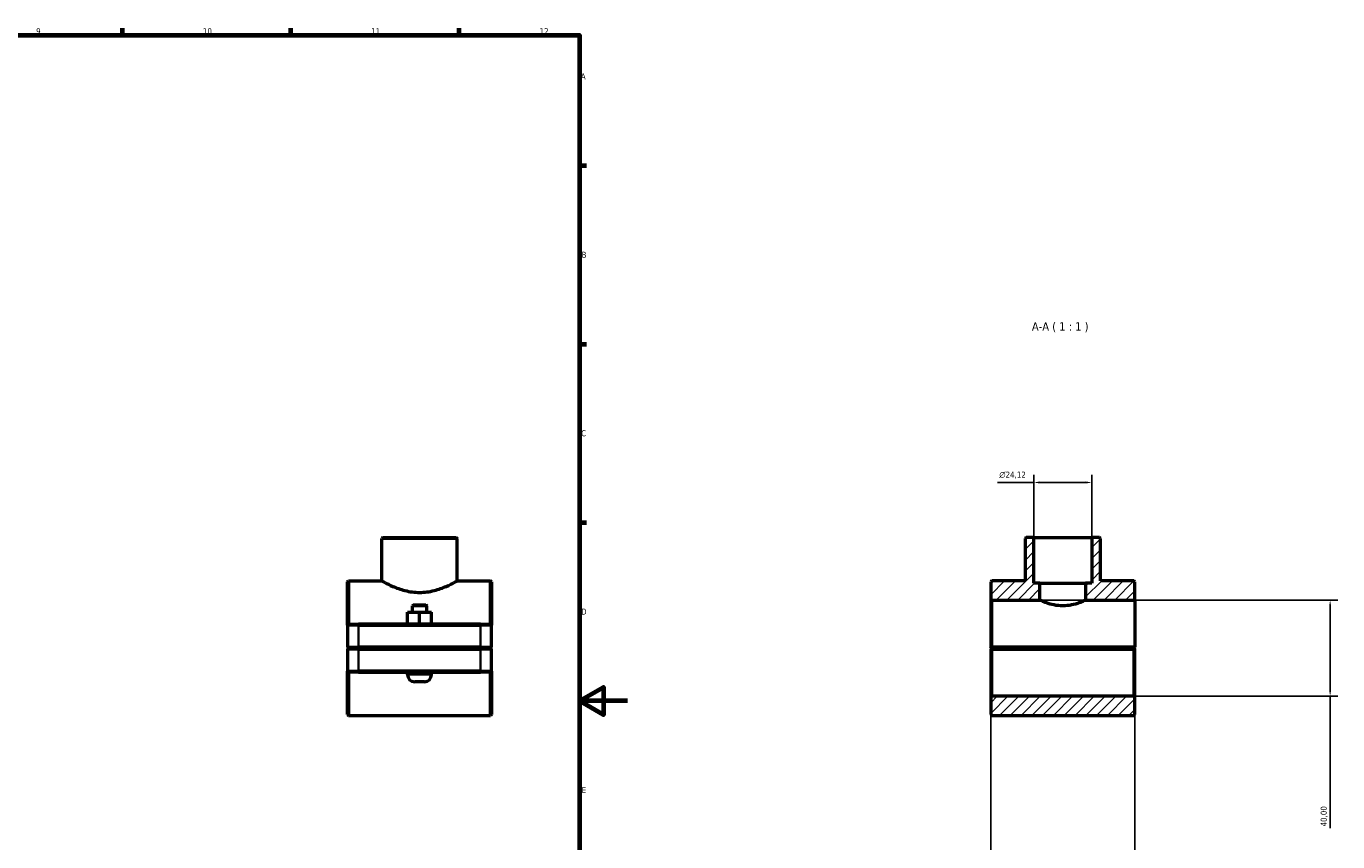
# Model space of a CAD drawing. Header units: millimetres. Extents: x 0 to 1137, y 0 to 1083.
# Tile 6 of 6: x 591 to 1137, y 238 to 578. Entities that reach past the tile are written whole.
import ezdxf

# ---------------------------------------------------------------- set-up
doc = ezdxf.new("R2010")
doc.units = ezdxf.units.MM
for name, color, linetype, lineweight in [('Border (ISO)', 7, 'Continuous', 70), ('Dimension (ISO)', 7, 'Continuous', 25), ('Hatch (ISO)', 7, 'Continuous', 18), ('Symbol (ISO)', 7, 'Continuous', 25), ('Visible (ISO)', 7, 'Continuous', 50), ('Visible Narrow (ISO)', 7, 'Continuous', 35)]:
    doc.layers.add(name, color=color, linetype=linetype, lineweight=lineweight)
doc.styles.add('Label Text (ISO)', font='tahoma.ttf')
doc.styles.add('Note Text (ISO)', font='tahoma.ttf')
doc.dimstyles.new('Default (ISO)', dxfattribs={"dimtxt": 2.5, "dimasz": 2.5, "dimexe": 3.175, "dimexo": 0, "dimgap": 0.762, "dimtad": 1, "dimrnd": 1e-08, "dimzin": 0, "dimtxsty": 'Note Text (ISO)', "dimcen": 0.09, "dimdle": 10, "dimclrd": 256, "dimclre": 256, "dimclrt": 232, "dimazin": 0, "dimtfac": 1.40208, "dimtmove": 0, "dimatfit": 3, "dimfxl": 1, "dimtolj": 1, "dimtzin": 0, "dimlwd": -1, "dimlwe": -1, "dimarcsym": 0})

# ---------------------------------------------------------------- blocks, each defined once
blk = doc.blocks.new('Borders Default Border')
at = {"layer": 'Border (ISO)'}
for p, q in [((630.75, 574), (630.75, 576.9)), ((700.83, 574), (700.83, 576.9)), ((770.92, 574), (770.92, 576.9)), ((821, 519.75), (823.9, 519.75)), ((821, 445.5), (823.9, 445.5)), ((821, 371.25), (823.9, 371.25))]:
    blk.add_line(p, q, dxfattribs=at)
at = {"layer": 'Border (ISO)', "flags": 128}
for points in [[(20, 20), (20, 574), (821, 574), (821, 20), (20, 20)], [(841, 297), (821, 297), (831, 302.77), (831, 291.23), (821, 297)]]:
    blk.add_lwpolyline(points, dxfattribs=at)
at = {"layer": 'Border (ISO)', "color": 232, "true_color": 0xca0064, "char_height": 2.5, "attachment_point": 7, "style": 'Note Text (ISO)'}
for s, insert in [('9', (594.88, 574.35)), ('10', (664.29, 574.35)), ('11', (734.37, 574.4)), ('12', (804.46, 574.4)), ('A', (821.59, 555.62)), ('B', (821.89, 481.37)), ('C', (821.73, 407.08)), ('D', (821.73, 332.88)), ('E', (821.94, 258.63))]:
    blk.add_mtext(s, dxfattribs=dict(at, insert=insert))
blk = doc.blocks.new('*D7')
at = {"layer": 'Defpoints', "color": 0, "transparency": 16777216}
for p in [(1010.17, 387.89), (1010.17, 364.93), (1034.29, 364.93)]:
    blk.add_point(p, dxfattribs=at)
at = {"layer": 'Dimension (ISO)', "transparency": 16777216}
for p, q in [((1010.17, 387.89), (995.05, 387.89)), ((1010.17, 364.93), (1010.17, 391.07)), ((1031.79, 387.89), (1012.67, 387.89)), ((1034.29, 364.93), (1034.29, 391.07))]:
    blk.add_line(p, q, dxfattribs=at)
for points in [[(1012.67, 388.31), (1012.67, 387.47), (1010.17, 387.89)], [(1031.79, 388.31), (1031.79, 387.47), (1034.29, 387.89)]]:
    blk.add_solid(points, dxfattribs=at)
at = {"layer": 'Dimension (ISO)', "color": 232, "true_color": 0xca0064, "transparency": 16777216, "insert": (995.81, 392.41), "char_height": 2.5, "attachment_point": 1, "style": 'Note Text (ISO)'}
blk.add_mtext('\\A1;\\fAIGDT|b0|i0;\\H2.5000;\\ln\\fTahoma|b0|i0;\\H2.5000;24,12', dxfattribs=at)
blk = doc.blocks.new('*D8')
at = {"layer": 'Defpoints', "color": 0, "transparency": 16777216}
for p in [(992.23, 319.38), (1052.23, 319.38), (992.23, 147.06)]:
    blk.add_point(p, dxfattribs=at)
at = {"layer": 'Dimension (ISO)', "transparency": 16777216}
for p, q in [((992.23, 319.38), (992.23, 143.89)), ((1052.23, 319.38), (1052.23, 143.89)), ((992.23, 147.06), (970.33, 147.06)), ((1049.73, 147.06), (994.73, 147.06))]:
    blk.add_line(p, q, dxfattribs=at)
for points in [[(994.73, 147.48), (994.73, 146.65), (992.23, 147.06)], [(1049.73, 147.48), (1049.73, 146.65), (1052.23, 147.06)]]:
    blk.add_solid(points, dxfattribs=at)
at = {"layer": 'Dimension (ISO)', "color": 232, "true_color": 0xca0064, "transparency": 16777216, "insert": (971.1, 151), "char_height": 2.5, "attachment_point": 1, "style": 'Note Text (ISO)'}
blk.add_mtext('\\A1;60,00', dxfattribs=at)
blk = doc.blocks.new('*D9')
at = {"layer": 'Defpoints', "color": 0, "transparency": 16777216}
for p in [(1012.73, 338.93), (1051.83, 298.93), (1133.51, 298.93)]:
    blk.add_point(p, dxfattribs=at)
at = {"layer": 'Dimension (ISO)', "transparency": 16777216}
for p, q in [((1012.73, 338.93), (1136.68, 338.93)), ((1133.51, 336.43), (1133.51, 301.43)), ((1051.83, 298.93), (1136.68, 298.93)), ((1133.51, 298.93), (1133.51, 243.99))]:
    blk.add_line(p, q, dxfattribs=at)
for points in [[(1133.09, 336.43), (1133.92, 336.43), (1133.51, 338.93)], [(1133.09, 301.43), (1133.92, 301.43), (1133.51, 298.93)]]:
    blk.add_solid(points, dxfattribs=at)
at = {"layer": 'Dimension (ISO)', "color": 232, "true_color": 0xca0064, "transparency": 16777216, "insert": (1129.57, 244.76), "char_height": 2.5, "attachment_point": 1, "rotation": 90, "style": 'Note Text (ISO)'}
blk.add_mtext('\\A1;40,00', dxfattribs=at)

msp = doc.modelspace()

# ---------------------------------------------------------------- hatches: boundary and pattern name
at = {"layer": 'Hatch (ISO)'}
h = msp.add_hatch(dxfattribs=at)
h.set_pattern_fill('ANSI31', color=256, scale=25.4, style=0)
h.set_pattern_definition([(45, (0, 0), (-2.245064, 2.245064), [])])
h.paths.add_polyline_path([(1052.23, 291.327), (1052.23, 298.527), (1051.83, 298.927), (992.63, 298.927), (992.23, 298.527), (992.23, 291.327), (992.63, 290.927), (1051.83, 290.927)])
h.paths.add_polyline_path([(1006.954, 364.927), (1006.554, 364.527), (1006.554, 346.927), (992.63, 346.927), (992.23, 346.527), (992.23, 339.327), (992.63, 338.927), (1012.73, 338.927), (1012.73, 345.927), (1010.172, 345.927), (1010.172, 364.927)])
h.paths.add_polyline_path([(1037.906, 364.527), (1037.506, 364.927), (1034.289, 364.927), (1034.289, 345.927), (1031.73, 345.927), (1031.73, 338.927), (1052.23, 338.927), (1052.23, 346.527), (1051.83, 346.927), (1037.906, 346.927)])

# ---------------------------------------------------------------- linework, layer by layer
at = {"layer": 'Visible (ISO)'}
for p, q in [((739.188, 364.927), (738.788, 364.527)), ((738.788, 346.927), (738.788, 364.527)), ((770.14, 364.527), (738.788, 364.527)), ((739.188, 364.927), (769.74, 364.927)), ((769.74, 364.927), (770.14, 364.527)), ((770.14, 346.927), (770.14, 364.527)), ((1006.954, 364.927), (1006.554, 364.527)), ((1006.554, 364.527), (1006.554, 346.927)), ((1010.172, 364.927), (1006.954, 364.927)), ((1010.172, 345.927), (1010.172, 364.927)), ((1010.172, 364.927), (1034.289, 364.927)), ((1037.506, 364.927), (1034.289, 364.927)), ((1034.289, 364.927), (1034.289, 345.927)), ((1037.906, 364.527), (1037.506, 364.927)), ((1037.906, 346.927), (1037.906, 364.527)), ((724.464, 346.527), (724.864, 346.927)), ((724.464, 328.527), (724.464, 346.527)), ((724.864, 346.927), (724.864, 328.927)), ((724.864, 346.927), (738.788, 346.927)), ((770.14, 346.927), (784.064, 346.927)), ((784.064, 328.927), (784.064, 346.927)), ((784.464, 346.527), (784.064, 346.927)), ((784.464, 346.527), (784.464, 328.527)), ((992.63, 346.927), (992.23, 346.527)), ((992.23, 346.527), (992.23, 339.327)), ((1006.554, 346.927), (992.63, 346.927)), ((1012.73, 345.927), (1010.172, 345.927)), ((1012.73, 338.927), (1012.73, 345.927)), ((1012.73, 345.927), (1031.73, 345.927)), ((1034.289, 345.927), (1031.73, 345.927)), ((1031.73, 345.927), (1031.73, 338.927)), ((1051.83, 346.927), (1037.906, 346.927)), ((1052.23, 346.527), (1051.83, 346.927)), ((1052.23, 338.927), (1052.23, 346.527)), ((992.23, 339.327), (992.63, 338.927)), ((992.23, 339.327), (992.23, 319.377)), ((992.63, 338.927), (1012.73, 338.927)), ((992.63, 319.377), (992.63, 338.927)), ((1031.73, 338.927), (1052.23, 338.927)), ((1052.23, 338.927), (1052.23, 319.377)), ((749.448, 333.927), (749.479, 333.927)), ((749.448, 328.927), (749.448, 333.927)), ((749.479, 333.927), (754.495, 333.927)), ((749.479, 328.927), (749.479, 333.927)), ((751.864, 336.927), (751.464, 336.527)), ((757.464, 336.527), (751.464, 336.527)), ((751.464, 333.927), (751.464, 336.527)), ((751.864, 336.927), (757.064, 336.927)), ((754.495, 333.927), (759.479, 333.927)), ((754.495, 328.927), (754.495, 333.927)), ((757.064, 336.927), (757.464, 336.527)), ((757.464, 333.927), (757.464, 336.527)), ((759.479, 328.927), (759.479, 333.927)), ((724.864, 328.927), (724.464, 328.527)), ((729.064, 328.527), (724.464, 328.527)), ((724.464, 328.527), (724.464, 319.377)), ((724.864, 328.927), (729.064, 328.927)), ((779.864, 328.927), (729.064, 328.927)), ((729.064, 328.527), (779.864, 328.527)), ((779.864, 328.927), (784.064, 328.927)), ((784.464, 328.527), (779.864, 328.527)), ((784.064, 328.927), (784.464, 328.527)), ((784.464, 319.377), (784.464, 328.527)), ((724.864, 318.977), (724.464, 319.377)), ((724.464, 319.377), (729.064, 319.377)), ((724.864, 318.877), (724.464, 318.477)), ((729.064, 318.477), (724.464, 318.477)), ((724.464, 318.477), (724.464, 309.327)), ((729.064, 318.977), (724.864, 318.977)), ((724.864, 318.877), (729.064, 318.877)), ((779.864, 319.377), (729.064, 319.377)), ((729.064, 318.977), (779.864, 318.977)), ((779.864, 318.877), (729.064, 318.877)), ((729.064, 318.477), (779.864, 318.477)), ((749.464, 318.877), (749.464, 318.977)), ((759.464, 318.877), (759.464, 318.977)), ((779.864, 319.377), (784.464, 319.377)), ((784.064, 318.977), (779.864, 318.977)), ((779.864, 318.877), (784.064, 318.877)), ((784.464, 318.477), (779.864, 318.477)), ((784.064, 318.977), (784.464, 319.377)), ((784.064, 318.877), (784.464, 318.477)), ((784.464, 309.327), (784.464, 318.477)), ((992.23, 318.477), (992.23, 298.527)), ((992.63, 318.977), (992.431, 319.177)), ((992.431, 318.678), (992.63, 318.877)), ((1052.23, 319.377), (992.63, 319.377)), ((992.63, 318.977), (1051.83, 318.977)), ((1051.83, 318.877), (992.63, 318.877)), ((992.63, 298.927), (992.63, 318.477)), ((992.63, 318.477), (1051.83, 318.477)), ((1017.23, 318.977), (1017.23, 318.877)), ((1027.23, 318.977), (1027.23, 318.877)), ((1052.23, 319.377), (1051.83, 318.977)), ((1051.83, 318.877), (1052.03, 318.678)), ((1051.83, 318.477), (1051.83, 298.927)), ((1052.23, 319.377), (1052.23, 319.377)), ((1052.23, 298.527), (1052.23, 318.477)), ((724.464, 291.327), (724.464, 309.327)), ((724.464, 309.327), (729.064, 309.327)), ((724.864, 308.927), (724.464, 309.327)), ((724.864, 308.927), (724.864, 290.927)), ((729.064, 308.927), (724.864, 308.927)), ((779.864, 309.327), (729.064, 309.327)), ((729.064, 308.927), (779.864, 308.927)), ((749.464, 307.927), (749.464, 308.927)), ((759.464, 307.927), (759.464, 308.927)), ((779.864, 309.327), (784.464, 309.327)), ((784.064, 308.927), (779.864, 308.927)), ((784.064, 308.927), (784.464, 309.327)), ((784.064, 290.927), (784.064, 308.927)), ((784.464, 309.327), (784.464, 291.327)), ((756.464, 304.927), (752.464, 304.927)), ((992.63, 298.927), (992.23, 298.527)), ((992.23, 298.527), (992.23, 291.327)), ((1051.83, 298.927), (992.63, 298.927)), ((1052.23, 298.527), (1051.83, 298.927)), ((1052.23, 291.327), (1052.23, 298.527)), ((724.464, 291.327), (724.864, 290.927)), ((724.864, 290.927), (784.064, 290.927)), ((784.464, 291.327), (784.064, 290.927)), ((992.23, 291.327), (992.63, 290.927)), ((992.63, 290.927), (1051.83, 290.927)), ((1051.83, 290.927), (1052.23, 291.327))]:
    msp.add_line(p, q, dxfattribs=at)
for centre, start, end in [((752.464, 307.927), 180, 270), ((756.464, 307.927), 270, 0)]:
    msp.add_arc(centre, 3, start, end, dxfattribs=at)
for points, knots in [([(738.788, 346.927), (738.788, 346.927), (738.887, 346.872), (739.295, 346.646), (739.604, 346.477), (740.815, 345.836), (742.015, 345.228), (744.749, 344.049), (746.48, 343.393), (749.361, 342.664), (750.369, 342.465), (752.414, 342.196), (753.451, 342.128), (754.464, 342.128)], [7.2751292, 7.2751292, 7.2751292, 7.2751292, 7.5775582, 7.5775582, 7.8799872, 7.8799872, 8.4848453, 8.4848453, 9.0925088, 9.0925088, 9.3963405, 9.3963405, 9.7001723, 9.7001723, 9.7001723, 9.7001723]), ([(754.464, 342.128), (755.477, 342.128), (756.513, 342.196), (758.558, 342.465), (759.566, 342.664), (762.447, 343.393), (764.178, 344.049), (766.912, 345.228), (768.113, 345.836), (769.324, 346.477), (769.633, 346.646), (770.041, 346.872), (770.14, 346.927), (770.14, 346.927)], [0, 0, 0, 0, 0.3038318, 0.3038318, 0.6076635, 0.6076635, 1.215327, 1.215327, 1.8201851, 1.8201851, 2.1226141, 2.1226141, 2.4250431, 2.4250431, 2.4250431, 2.4250431]), ([(1022.23, 336.527), (1021.014, 336.527), (1019.734, 336.666), (1017.401, 337.142), (1016.346, 337.468), (1014.681, 338.062), (1013.953, 338.372), (1012.977, 338.807), (1012.73, 338.927), (1012.73, 338.927)], [0, 0, 0, 0, 0.3647548, 0.3647548, 0.7295095, 0.7295095, 1.0934763, 1.0934763, 1.4574432, 1.4574432, 1.4574432, 1.4574432]), ([(1031.73, 338.927), (1031.73, 338.927), (1031.484, 338.807), (1030.508, 338.372), (1029.78, 338.062), (1028.114, 337.468), (1027.059, 337.142), (1024.726, 336.666), (1023.446, 336.527), (1022.23, 336.527)], [4.3723295, 4.3723295, 4.3723295, 4.3723295, 4.7362963, 4.7362963, 5.1002631, 5.1002631, 5.4650179, 5.4650179, 5.8297726, 5.8297726, 5.8297726, 5.8297726])]:
    msp.add_open_spline(points, degree=3, knots=knots, dxfattribs=at)
for points in [[(992.431, 319.177), (992.331, 319.277), (992.23, 319.377)], [(992.23, 318.477), (992.331, 318.578), (992.431, 318.678)], [(1052.03, 318.678), (1052.13, 318.578), (1052.23, 318.477)]]:
    msp.add_open_spline(points, degree=2, dxfattribs=at)
for points, weights in [([(992.431, 319.177), (992.532, 319.278), (992.63, 319.377)], [1.00580035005, 1.00874037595, 1.01163803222]), ([(992.63, 318.477), (992.532, 318.577), (992.431, 318.678)], [1.01163803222, 1.00874037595, 1.00580035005]), ([(1052.03, 318.678), (1051.929, 318.577), (1051.83, 318.477)], [1.00580035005, 1.00874037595, 1.01163803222])]:
    msp.add_rational_spline(points, weights, degree=2, dxfattribs=at)
at = {"layer": 'Visible Narrow (ISO)'}
for p, q in [((729.064, 328.907), (729.064, 328.547)), ((729.064, 319.835), (729.064, 328.07)), ((779.864, 328.907), (779.864, 328.547)), ((779.864, 328.07), (779.864, 319.835)), ((729.064, 318.997), (729.064, 319.357)), ((729.064, 318.857), (729.064, 318.497)), ((729.064, 309.785), (729.064, 318.02)), ((779.864, 318.997), (779.864, 319.357)), ((779.864, 318.857), (779.864, 318.497)), ((779.864, 318.02), (779.864, 309.785)), ((729.064, 308.947), (729.064, 309.307)), ((749.525, 307.927), (759.402, 307.927)), ((779.864, 308.947), (779.864, 309.307))]:
    msp.add_line(p, q, dxfattribs=at)

# ---------------------------------------------------------------- block references
msp.add_blockref('Borders Default Border', (0, 0))

# ---------------------------------------------------------------- texts
at = {"layer": 'Symbol (ISO)', "insert": (1009.368, 450.427), "char_height": 3.5, "attachment_point": 7, "style": 'Label Text (ISO)'}
msp.add_mtext('A-A ( 1 : 1 )', dxfattribs=at)

# ---------------------------------------------------------------- dimensions: what is measured, and where the dimension line sits
at = {"layer": 'Dimension (ISO)'}
dim = msp.add_linear_dim(base=(1010.172, 387.891), p1=(1034.289, 364.927), p2=(1010.172, 364.927), angle=180, text='\\fAIGDT|b0|i0;\\H2.5000;\\ln\\fTahoma|b0|i0;\\H2.5000;<>', dimstyle='Default (ISO)', override={"dimdec": 2, "dimtp": 0, "dimtm": 0, "dimtdec": 2, "dimtofl": 0, "dimatfit": 2}, dxfattribs=at)
dim.commit()
dim.dimension.update_dxf_attribs({"geometry": '*D7', "text_midpoint": (1001.36, 387.891), "dimtype": 160})
dim = msp.add_linear_dim(base=(1133.506, 298.927), p1=(1012.73, 338.927), p2=(1051.83, 298.927), angle=270, dimstyle='Default (ISO)', override={"dimdec": 2, "dimtp": 0, "dimtm": 0, "dimtdec": 2, "dimtofl": 0, "dimatfit": 2}, dxfattribs=at)
dim.commit()
dim.dimension.update_dxf_attribs({"geometry": '*D9', "text_midpoint": (1133.506, 248.927), "dimtype": 160})
dim = msp.add_linear_dim(base=(992.23, 147.062), p1=(1052.23, 319.377), p2=(992.23, 319.377), dimstyle='Default (ISO)', override={"dimdec": 2, "dimtp": 0, "dimtm": 0, "dimtdec": 2, "dimtofl": 0, "dimatfit": 2}, dxfattribs=at)
dim.commit()
dim.dimension.update_dxf_attribs({"geometry": '*D8', "text_midpoint": (975.23, 147.062), "dimtype": 160})

doc.saveas('drawing.dxf')
